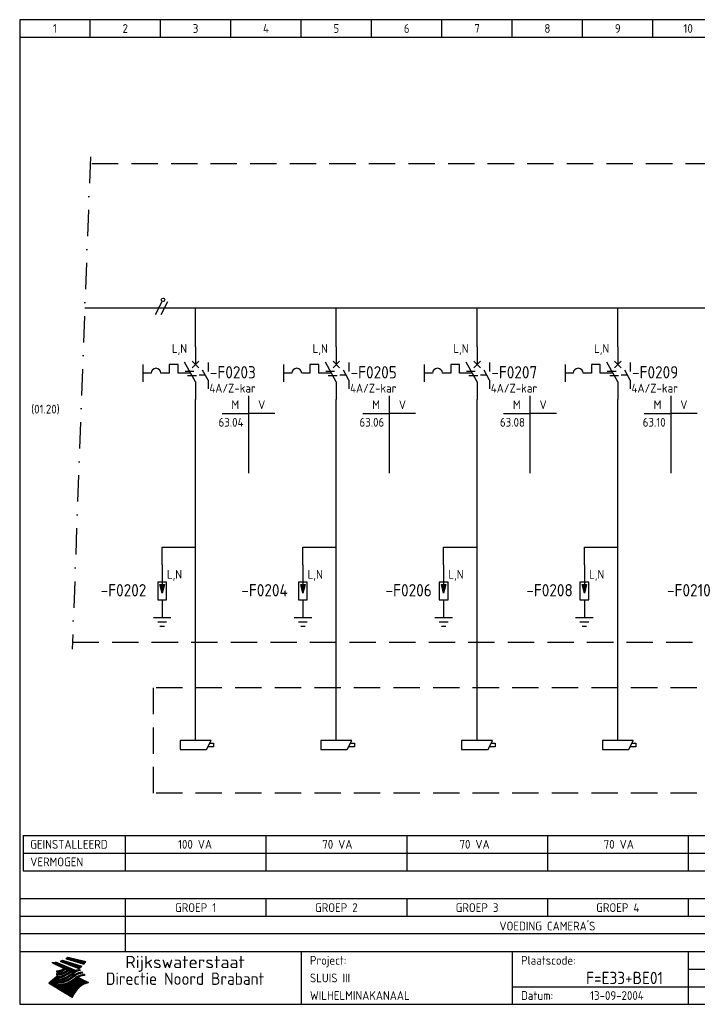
# Model space of a CAD drawing. Extents: x 10 to 410, y 10 to 290.
# Tile 1 of 2: x 10 to 203, y 10 to 290. Entities that reach past the tile are written whole.
import ezdxf
from ezdxf.enums import TextEntityAlignment as Align

# ---------------------------------------------------------------- set-up
doc = ezdxf.new("R2010")
doc.units = 0
doc.header["$LTSCALE"] = 15
doc.header["$MEASUREMENT"] = 0
doc.linetypes.add('DASHDOT', pattern=[1, 0.5, -0.25, 0, -0.25])
doc.linetypes.add('DASHED', pattern=[0.75, 0.5, -0.25])
for name, color, linetype in [('0-25', 7, 'CONTINUOUS'), ('0-35', 2, 'CONTINUOUS'), ('0-50', 3, 'CONTINUOUS'), ('B-25', 7, 'CONTINUOUS'), ('B-35', 2, 'CONTINUOUS'), ('S-25', 7, 'CONTINUOUS'), ('S-70', 5, 'CONTINUOUS')]:
    doc.layers.add(name, color=color, linetype=linetype)
doc.styles.add('ISO', font='iso.shx')
doc.styles.get("Standard").update_dxf_attribs({"font": 'iso.shx'})

# ---------------------------------------------------------------- blocks, each defined once
blk = doc.blocks.new('0713D6M2')
at = {"layer": '0-25'}
for p, q in [((-2.99, -6.88), (-0.49, -6.88)), ((-2.29, -8.13), (0.21, -8.13))]:
    blk.add_line(p, q, dxfattribs=at)
blk = doc.blocks.new('072203')
at = {"layer": '0-25'}
for p, q in [((0, 0), (0, -5.625)), ((-1.25, -5), (-1.25, -10)), ((1.25, -5), (-1.25, -5)), ((1.25, -10), (1.25, -5)), ((0, -8.125), (-0.625, -5.625)), ((-0.625, -5.625), (0.625, -5.625)), ((-0.3125, -5.625), (-0.5, -6.125)), ((-0.3125, -5.625), (-0.3125, -6.875)), ((0, -5.625), (0, -8.125)), ((0.625, -5.625), (0, -8.125)), ((0.3125, -5.625), (0.5, -6.125)), ((0.3125, -5.625), (0.3125, -6.875)), ((-1.25, -10), (1.25, -10)), ((0, -10), (0, -15))]:
    blk.add_line(p, q, dxfattribs=at)
at = {"layer": '0-35', "style": 'ISO'}
blk.add_attdef('KT', (3, -9), '', height=3.5, dxfattribs=at)
blk = doc.blocks.new('021501')
at = {"layer": '0-25'}
for p, q in [((0, 0), (0, -5)), ((-2.5, -5), (2.5, -5)), ((-1.25, -6.25), (1.25, -6.25)), ((-0.625, -7.5), (0.625, -7.5))]:
    blk.add_line(p, q, dxfattribs=at)
at = {"layer": '0-25', "style": 'ISO'}
for tag, p in [('OM1', (5, -4)), ('OM2', (5, -8))]:
    blk.add_attdef(tag, p, '', height=2.5, dxfattribs=at)
blk = doc.blocks.new('KADERA3')
at = {"layer": '0-25'}
for p, q in [((30, 285), (30, 290)), ((50, 285), (50, 290)), ((70, 285), (70, 290)), ((90, 285), (90, 290)), ((110, 285), (110, 290)), ((130, 285), (130, 290)), ((150, 285), (150, 290)), ((170, 285), (170, 290)), ((190, 285), (190, 290)), ((10, 285), (410, 285)), ((410, 35), (10, 35)), ((410, 30), (10, 30)), ((200, 20), (275, 20)), ((150, 15), (335, 15))]:
    blk.add_line(p, q, dxfattribs=at)
at = {"layer": '0-25', "color": 7}
for p, q in [((21.94, 22.42), (22.53, 22.42)), ((22.06, 22.48), (22.36, 22.48)), ((22.18, 22.53), (27.65, 20.8)), ((22.18, 22.53), (27.65, 20.8)), ((23.14, 22.99), (28.22, 21.46)), ((23.14, 22.99), (28.22, 21.46)), ((23.15, 22.98), (25.33, 22.98)), ((23.23, 23.04), (25.09, 23.04)), ((23.32, 23.1), (24.84, 23.1)), ((23.34, 22.93), (25.57, 22.93)), ((23.4, 23.15), (24.6, 23.15)), ((23.49, 23.21), (24.36, 23.21)), ((23.52, 22.87), (25.81, 22.87)), ((23.57, 23.27), (24.12, 23.27)), ((23.64, 23.32), (23.87, 23.32)), ((23.7, 23.36), (28.82, 22.17)), ((23.7, 23.36), (28.82, 22.17)), ((23.71, 22.82), (26.06, 22.82)), ((23.9, 22.76), (26.3, 22.76)), ((24.09, 22.7), (26.54, 22.7)), ((24.27, 22.65), (26.78, 22.65)), ((24.46, 22.59), (27.03, 22.59)), ((24.65, 22.53), (27.27, 22.53)), ((24.84, 22.48), (27.51, 22.48)), ((25.02, 22.42), (27.75, 22.42)), ((19.1, 21.89), (25.12, 19)), ((19.1, 21.89), (25.12, 19)), ((19.17, 21.86), (20.7, 21.86)), ((19.29, 21.8), (20.83, 21.8)), ((19.4, 21.75), (20.96, 21.75)), ((19.52, 21.69), (21.09, 21.69)), ((19.64, 21.63), (21.22, 21.63)), ((19.74, 21.92), (20.56, 21.92)), ((19.75, 21.58), (21.36, 21.58)), ((19.87, 21.52), (21.49, 21.52)), ((19.99, 21.47), (21.62, 21.47)), ((20.11, 21.41), (21.75, 21.41)), ((20.22, 21.35), (21.88, 21.35)), ((20.25, 21.97), (20.43, 21.97)), ((20.34, 21.3), (22.02, 21.3)), ((20.38, 21.99), (26.02, 19.59)), ((20.38, 21.99), (26.02, 19.59)), ((20.46, 21.24), (22.15, 21.24)), ((20.57, 21.18), (22.28, 21.18)), ((20.69, 21.13), (22.41, 21.13)), ((20.81, 21.07), (22.55, 21.07)), ((20.92, 21.02), (22.68, 21.02)), ((21.04, 20.96), (22.81, 20.96)), ((21.16, 20.9), (22.94, 20.9)), ((21.19, 19.61), (22.35, 19.61)), ((21.27, 20.85), (23.07, 20.85)), ((21.39, 20.79), (23.21, 20.79)), ((21.42, 19.67), (22.47, 19.67)), ((21.47, 22.25), (26.83, 20.19)), ((21.47, 22.25), (26.83, 20.19)), ((21.49, 22.25), (23.07, 22.25)), ((21.51, 20.73), (23.34, 20.73)), ((21.6, 22.2), (23.25, 22.2)), ((21.62, 19.72), (22.59, 19.72)), ((21.63, 20.68), (23.47, 20.68)), ((21.65, 22.31), (22.89, 22.31)), ((21.74, 20.62), (23.6, 20.62)), ((21.75, 22.14), (23.42, 22.14)), ((21.8, 22.37), (22.71, 22.37)), ((21.8, 19.78), (22.69, 19.78)), ((21.86, 20.57), (23.73, 20.57)), ((21.9, 22.08), (23.6, 22.08)), ((21.96, 19.83), (22.79, 19.83)), ((21.98, 20.51), (23.87, 20.51)), ((22.04, 22.03), (23.78, 22.03)), ((22.09, 20.45), (24, 20.45)), ((22.11, 19.89), (22.89, 19.89)), ((22.19, 21.97), (23.96, 21.97)), ((22.21, 20.4), (24.13, 20.4)), ((22.24, 19.95), (22.99, 19.95)), ((22.33, 20.34), (24.26, 20.34)), ((22.34, 21.92), (24.13, 21.92)), ((22.37, 20), (23.08, 20)), ((22.44, 20.28), (24.4, 20.28)), ((22.48, 21.86), (24.31, 21.86)), ((22.49, 20.06), (23.04, 20.06)), ((22.56, 20.23), (24.53, 20.23)), ((22.61, 20.12), (22.93, 20.12)), ((22.63, 21.8), (24.49, 21.8)), ((22.68, 20.17), (24.66, 20.17)), ((22.71, 20.17), (22.82, 20.17)), ((23.11, 20.02), (22.77, 20.2)), ((23.11, 20.02), (22.77, 20.2)), ((22.78, 21.75), (24.67, 21.75)), ((22.79, 20.12), (24.79, 20.12)), ((22.91, 20.06), (24.92, 20.06)), ((22.92, 21.69), (24.85, 21.69)), ((23.03, 20), (25.06, 20)), ((23.07, 21.63), (25.02, 21.63)), ((23.15, 19.95), (25.19, 19.95)), ((23.22, 21.58), (25.2, 21.58)), ((23.26, 19.89), (25.32, 19.89)), ((23.3, 19.61), (23.88, 19.61)), ((23.36, 21.52), (25.38, 21.52)), ((23.38, 19.83), (25.45, 19.83)), ((23.39, 19.67), (23.81, 19.67)), ((23.45, 19.7), (23.58, 19.79)), ((23.45, 19.7), (23.58, 19.79)), ((23.48, 19.72), (23.7, 19.72)), ((23.5, 19.78), (25.58, 19.78)), ((23.51, 21.47), (25.56, 21.47)), ((23.56, 19.78), (23.59, 19.78)), ((23.56, 19.39), (23.9, 19.62)), ((23.56, 19.39), (23.9, 19.62)), ((23.58, 19.79), (23.9, 19.62)), ((23.58, 19.79), (23.9, 19.62)), ((23.61, 19.72), (25.72, 19.72)), ((23.66, 21.41), (25.74, 21.41)), ((23.73, 19.67), (25.85, 19.67)), ((23.8, 21.35), (25.91, 21.35)), ((23.85, 19.61), (25.98, 19.61)), ((23.95, 21.3), (26.09, 21.3)), ((24.09, 21.24), (26.27, 21.24)), ((24.24, 21.18), (26.45, 21.18)), ((24.39, 21.13), (26.62, 21.13)), ((24.53, 21.07), (26.8, 21.07)), ((24.68, 21.02), (26.98, 21.02)), ((24.83, 20.96), (27.16, 20.96)), ((24.97, 20.9), (27.34, 20.9)), ((25.12, 20.85), (27.51, 20.85)), ((25.21, 22.37), (28, 22.37)), ((25.27, 20.79), (27.63, 20.79)), ((25.4, 22.31), (28.24, 22.31)), ((25.41, 20.73), (27.57, 20.73)), ((25.56, 20.68), (27.51, 20.68)), ((25.58, 22.25), (28.48, 22.25)), ((25.71, 20.62), (27.44, 20.62)), ((25.77, 22.2), (28.72, 22.2)), ((25.85, 20.57), (27.37, 20.57)), ((25.96, 22.14), (28.79, 22.14)), ((26, 20.51), (27.29, 20.51)), ((26.06, 19.61), (26.85, 19.61)), ((26.15, 22.08), (28.75, 22.08)), ((26.15, 20.45), (27.22, 20.45)), ((26.21, 19.67), (27.23, 19.67)), ((26.29, 20.4), (27.14, 20.4)), ((26.33, 22.03), (28.71, 22.03)), ((26.44, 20.34), (27.06, 20.34)), ((26.44, 19.72), (27.18, 19.72)), ((26.52, 21.97), (28.66, 21.97)), ((26.59, 20.28), (26.97, 20.28)), ((26.71, 21.92), (28.62, 21.92)), ((26.73, 20.23), (26.89, 20.23)), ((26.9, 21.86), (28.57, 21.86)), ((27.08, 21.8), (28.52, 21.8)), ((27.13, 19.78), (27.25, 19.64)), ((27.13, 19.78), (27.25, 19.64)), ((27.27, 21.75), (28.48, 21.75)), ((27.46, 21.69), (28.43, 21.69)), ((27.65, 21.63), (28.38, 21.63)), ((27.83, 21.58), (28.33, 21.58)), ((28.02, 21.52), (28.28, 21.52)), ((28.21, 21.47), (28.22, 21.47)), ((20.58, 17.88), (18.3, 16)), ((20.58, 17.88), (18.3, 16)), ((19.33, 16.85), (21.07, 16.85)), ((19.4, 16.91), (21.55, 16.91)), ((19.47, 16.97), (21.88, 16.97)), ((19.54, 17.02), (22.13, 17.02)), ((19.61, 17.08), (22.34, 17.08)), ((19.67, 17.13), (20.6, 17.13)), ((19.74, 17.19), (20.6, 17.19)), ((19.81, 17.25), (20.6, 17.25)), ((19.88, 17.3), (20.6, 17.3)), ((19.95, 17.36), (20.6, 17.36)), ((20.01, 17.42), (20.6, 17.42)), ((20.08, 17.47), (20.93, 17.47)), ((20.15, 17.53), (21.26, 17.53)), ((20.22, 17.58), (21.51, 17.58)), ((20.29, 17.64), (21.72, 17.64)), ((20.35, 17.7), (21.9, 17.7)), ((20.42, 17.75), (22.07, 17.75)), ((20.49, 17.81), (22.22, 17.81)), ((20.56, 17.87), (22.36, 17.87)), ((20.6, 19.11), (20.58, 19.51)), ((20.6, 19.11), (20.58, 19.51)), ((20.58, 19.5), (22.09, 19.5)), ((20.58, 19.44), (21.95, 19.44)), ((20.59, 19.38), (21.79, 19.38)), ((20.59, 19.33), (21.62, 19.33)), ((20.59, 19.27), (21.42, 19.27)), ((20.6, 19.22), (21.2, 19.22)), ((20.6, 19.16), (20.93, 19.16)), ((20.6, 19.11), (20.69, 19.12)), ((20.6, 19.11), (20.69, 19.12)), ((20.6, 18.79), (20.77, 18.81)), ((20.6, 18.79), (20.77, 18.81)), ((20.6, 18.29), (20.6, 18.79)), ((20.6, 18.29), (20.6, 18.79)), ((20.6, 18.77), (22.46, 18.77)), ((20.6, 18.71), (22.33, 18.71)), ((20.6, 18.65), (22.19, 18.65)), ((20.6, 18.6), (22.04, 18.6)), ((20.6, 18.54), (21.87, 18.54)), ((20.6, 18.48), (21.68, 18.48)), ((20.6, 18.43), (21.46, 18.43)), ((20.6, 18.37), (21.21, 18.37)), ((20.6, 18.32), (20.87, 18.32)), ((20.6, 18.29), (20.88, 18.32)), ((20.6, 18.29), (20.88, 18.32)), ((20.6, 17.88), (20.86, 17.91)), ((20.6, 17.88), (20.86, 17.91)), ((20.6, 17.43), (20.97, 17.48)), ((20.6, 17.43), (20.97, 17.48)), ((20.6, 17.43), (20.6, 17.09)), ((20.6, 17.43), (20.6, 17.09)), ((20.6, 17.09), (21.26, 17.16)), ((20.6, 17.09), (21.26, 17.16)), ((20.6, 16.8), (21.37, 16.89)), ((20.6, 16.8), (21.37, 16.89)), ((20.6, 16.8), (20.6, 16.45)), ((20.6, 16.8), (20.6, 16.45)), ((20.9, 19.55), (22.23, 19.55)), ((20.9, 18.82), (22.59, 18.82)), ((20.98, 17.92), (22.5, 17.92)), ((21.02, 17.13), (22.53, 17.13)), ((21.32, 18.88), (22.71, 18.88)), ((21.32, 17.98), (22.62, 17.98)), ((21.47, 17.19), (22.7, 17.19)), ((21.59, 18.03), (22.74, 18.03)), ((21.61, 18.93), (22.82, 18.93)), ((21.77, 17.25), (22.85, 17.25)), ((21.8, 18.09), (22.85, 18.09)), ((21.84, 18.99), (22.92, 18.99)), ((21.99, 18.15), (22.95, 18.15)), ((22.01, 17.3), (22.99, 17.3)), ((22.03, 19.05), (23.03, 19.05)), ((22.16, 18.2), (23.05, 18.2)), ((22.21, 19.1), (23.12, 19.1)), ((22.21, 17.36), (23.12, 17.36)), ((22.31, 18.26), (23.15, 18.26)), ((22.36, 19.16), (23.22, 19.16)), ((22.39, 17.42), (23.24, 17.42)), ((22.45, 18.32), (23.24, 18.32)), ((22.51, 19.22), (23.3, 19.22)), ((22.56, 17.47), (23.36, 17.47)), ((22.59, 18.37), (23.33, 18.37)), ((22.64, 19.27), (23.39, 19.27)), ((22.71, 18.43), (23.42, 18.43)), ((22.71, 17.53), (23.47, 17.53)), ((22.77, 19.33), (23.47, 19.33)), ((22.83, 18.48), (23.5, 18.48)), ((22.84, 17.58), (23.57, 17.58)), ((22.89, 19.38), (23.55, 19.38)), ((22.94, 18.54), (23.58, 18.54)), ((22.96, 16.85), (23.86, 16.85)), ((22.97, 17.64), (23.67, 17.64)), ((23, 19.44), (23.63, 19.44)), ((23.04, 18.6), (23.66, 18.6)), ((23.1, 19.5), (23.72, 19.5)), ((23.1, 17.7), (23.77, 17.7)), ((23.12, 16.91), (23.96, 16.91)), ((23.14, 18.65), (23.74, 18.65)), ((23.21, 19.55), (23.8, 19.55)), ((23.21, 17.75), (23.86, 17.75)), ((23.24, 18.71), (23.82, 18.71)), ((23.26, 16.97), (24.05, 16.97)), ((23.32, 17.81), (23.95, 17.81)), ((23.33, 18.77), (23.91, 18.77)), ((23.39, 17.02), (24.14, 17.02)), ((23.42, 18.82), (23.99, 18.82)), ((23.42, 17.87), (24.03, 17.87)), ((23.51, 18.88), (24.07, 18.88)), ((23.52, 17.92), (24.11, 17.92)), ((23.52, 17.08), (24.22, 17.08)), ((23.54, 18.9), (24.3, 19.42)), ((23.54, 18.9), (24.3, 19.42)), ((23.59, 18.93), (24.15, 18.93)), ((23.62, 17.98), (24.2, 17.98)), ((23.63, 17.13), (24.3, 17.13)), ((23.65, 18.59), (24.62, 19.25)), ((23.65, 18.59), (24.62, 19.25)), ((23.67, 18.99), (24.23, 18.99)), ((23.71, 18.03), (24.28, 18.03)), ((23.75, 19.05), (24.32, 19.05)), ((23.75, 17.19), (24.38, 17.19)), ((23.79, 18.09), (24.36, 18.09)), ((23.83, 19.1), (24.4, 19.1)), ((23.85, 17.25), (24.46, 17.25)), ((23.88, 18.15), (24.44, 18.15)), ((23.92, 19.16), (24.48, 19.16)), ((23.94, 18.19), (25.23, 19.07)), ((23.94, 18.19), (25.23, 19.07)), ((23.95, 17.3), (24.55, 17.3)), ((23.96, 19.55), (25.96, 19.55)), ((23.96, 18.2), (24.53, 18.2)), ((24, 19.22), (24.56, 19.22)), ((24.04, 18.26), (24.61, 18.26)), ((24.05, 17.36), (24.63, 17.36)), ((24.06, 17.88), (25.34, 18.76)), ((24.06, 17.88), (25.34, 18.76)), ((24.08, 19.5), (25.88, 19.5)), ((24.08, 19.27), (24.58, 19.27)), ((24.13, 18.32), (24.69, 18.32)), ((24.14, 17.42), (24.71, 17.42)), ((24.16, 19.33), (24.47, 19.33)), ((24.2, 19.44), (25.79, 19.44)), ((24.21, 18.37), (24.77, 18.37)), ((24.23, 17.47), (24.79, 17.47)), ((24.24, 17.48), (25.52, 18.36)), ((24.24, 17.48), (25.52, 18.36)), ((24.25, 19.38), (24.36, 19.38)), ((24.29, 18.43), (24.85, 18.43)), ((24.3, 19.42), (24.62, 19.25)), ((24.3, 19.42), (24.62, 19.25)), ((24.31, 19.38), (25.71, 19.38)), ((24.31, 17.53), (24.87, 17.53)), ((24.35, 17.17), (25.64, 18.05)), ((24.35, 17.17), (25.64, 18.05)), ((24.37, 18.48), (24.94, 18.48)), ((24.39, 17.58), (24.96, 17.58)), ((24.43, 19.33), (25.62, 19.33)), ((24.45, 18.54), (25.02, 18.54)), ((24.47, 17.64), (25.04, 17.64)), ((24.54, 18.6), (25.1, 18.6)), ((24.55, 19.27), (25.54, 19.27)), ((24.56, 17.7), (25.12, 17.7)), ((24.62, 18.65), (25.18, 18.65)), ((24.63, 16.72), (25.91, 17.6)), ((24.63, 16.72), (25.91, 17.6)), ((24.64, 17.75), (25.2, 17.75)), ((24.67, 19.22), (25.45, 19.22)), ((24.7, 18.71), (25.27, 18.71)), ((24.72, 17.81), (25.29, 17.81)), ((24.78, 19.16), (25.37, 19.16)), ((24.78, 18.77), (25.34, 18.77)), ((24.8, 17.87), (25.37, 17.87)), ((24.82, 16.85), (28.23, 16.85)), ((24.87, 18.82), (25.4, 18.82)), ((24.89, 17.92), (25.45, 17.92)), ((24.9, 19.1), (25.28, 19.1)), ((24.9, 16.91), (28.11, 16.91)), ((24.95, 18.88), (25.45, 18.88)), ((24.97, 17.98), (25.53, 17.98)), ((24.99, 16.97), (28, 16.97)), ((25.02, 19.05), (25.2, 19.05)), ((25.03, 18.93), (25.51, 18.93)), ((25.05, 18.03), (25.61, 18.03)), ((25.07, 17.02), (27.89, 17.02)), ((25.11, 18.99), (25.57, 18.99)), ((26.02, 19.59), (25.12, 19)), ((26.02, 19.59), (25.12, 19)), ((25.13, 18.09), (25.68, 18.09)), ((25.15, 17.08), (27.77, 17.08)), ((25.19, 19.05), (25.63, 19.05)), ((25.21, 18.15), (25.75, 18.15)), ((25.23, 17.13), (27.66, 17.13)), ((25.26, 19.1), (25.7, 19.1)), ((25.3, 18.2), (25.82, 18.2)), ((25.31, 17.19), (27.55, 17.19)), ((25.33, 19.16), (25.77, 19.16)), ((25.38, 18.26), (25.89, 18.26)), ((25.39, 19.22), (25.85, 19.22)), ((25.4, 17.25), (27.43, 17.25)), ((25.46, 18.32), (25.97, 18.32)), ((25.47, 19.27), (25.93, 19.27)), ((25.48, 17.3), (27.32, 17.3)), ((25.54, 19.33), (26.03, 19.33)), ((25.54, 18.37), (26.06, 18.37)), ((25.56, 17.36), (27.21, 17.36)), ((25.62, 18.43), (26.14, 18.43)), ((25.63, 19.38), (26.13, 19.38)), ((25.64, 17.42), (27.1, 17.42)), ((25.7, 18.48), (26.24, 18.48)), ((25.72, 19.44), (26.24, 19.44)), ((25.73, 17.47), (26.98, 17.47)), ((25.79, 18.54), (26.34, 18.54)), ((25.81, 17.53), (26.87, 17.53)), ((25.82, 19.5), (26.36, 19.5)), ((25.89, 18.6), (26.46, 18.6)), ((25.89, 17.58), (26.76, 17.58)), ((25.93, 19.55), (26.53, 19.55)), ((25.96, 17.64), (26.64, 17.64)), ((25.99, 18.65), (26.58, 18.65)), ((26.04, 17.7), (26.59, 17.7)), ((26.1, 18.71), (26.72, 18.71)), ((26.12, 17.75), (26.67, 17.75)), ((26.2, 17.81), (26.76, 17.81)), ((26.23, 18.77), (26.89, 18.77)), ((26.29, 17.87), (26.86, 17.87)), ((26.37, 18.82), (27.09, 18.82)), ((26.39, 17.92), (26.97, 17.92)), ((26.49, 17.98), (27.09, 17.98)), ((26.53, 18.88), (27.34, 18.88)), ((26.56, 17.68), (29.54, 16.2)), ((26.56, 17.68), (29.54, 16.2)), ((26.6, 18.03), (27.22, 18.03)), ((26.72, 18.09), (27.38, 18.09)), ((26.73, 18.93), (27.66, 18.93)), ((26.85, 18.15), (27.56, 18.15)), ((26.99, 18.99), (27.9, 18.99)), ((27, 18.2), (27.8, 18.2)), ((27.18, 18.26), (28.13, 18.26)), ((27.26, 19.05), (27.84, 19.05)), ((27.39, 18.32), (28.47, 18.32)), ((27.7, 18.37), (28.49, 18.37)), ((27.78, 19.1), (27.93, 18.96)), ((27.78, 19.1), (27.93, 18.96)), ((28, 18.43), (28.44, 18.43)), ((28.39, 18.48), (28.54, 18.32)), ((28.39, 18.48), (28.54, 18.32)), ((24.94, 11.97), (18.3, 16)), ((24.94, 11.97), (18.3, 16)), ((18.31, 16.01), (20.96, 16.01)), ((18.38, 16.07), (21.46, 16.07)), ((18.38, 15.95), (20.6, 15.95)), ((18.45, 16.12), (21.88, 16.12)), ((18.47, 15.9), (20.6, 15.9)), ((18.52, 16.18), (22.15, 16.18)), ((18.57, 15.84), (20.6, 15.84)), ((18.59, 16.23), (22.38, 16.23)), ((18.65, 16.29), (22.58, 16.29)), ((18.66, 15.78), (20.6, 15.78)), ((18.72, 16.35), (22.75, 16.35)), ((18.75, 15.73), (20.6, 15.73)), ((18.79, 16.4), (22.91, 16.4)), ((18.85, 15.67), (20.6, 15.67)), ((18.86, 16.46), (20.6, 16.46)), ((18.93, 16.52), (20.6, 16.52)), ((18.94, 15.62), (20.6, 15.62)), ((18.99, 16.57), (20.6, 16.57)), ((19.03, 15.56), (27.83, 15.56)), ((19.06, 16.63), (20.6, 16.63)), ((19.12, 15.5), (27.75, 15.5)), ((19.13, 16.68), (20.6, 16.68)), ((19.2, 16.74), (20.6, 16.74)), ((19.22, 15.45), (27.66, 15.45)), ((19.27, 16.8), (20.6, 16.8)), ((19.31, 15.39), (27.58, 15.39)), ((19.4, 15.33), (27.5, 15.33)), ((19.49, 15.28), (27.43, 15.28)), ((19.59, 15.22), (27.36, 15.22)), ((19.68, 15.17), (27.29, 15.17)), ((19.77, 15.11), (27.22, 15.11)), ((19.86, 15.05), (27.15, 15.05)), ((19.96, 15), (27.09, 15)), ((20.05, 14.94), (27.02, 14.94)), ((20.14, 14.88), (26.96, 14.88)), ((20.24, 14.83), (26.9, 14.83)), ((20.33, 14.77), (26.84, 14.77)), ((20.42, 14.72), (26.79, 14.72)), ((20.51, 14.66), (26.73, 14.66)), ((20.6, 16.45), (21.56, 16.56)), ((20.6, 16.45), (21.56, 16.56)), ((20.6, 15.97), (21.67, 16.09)), ((20.6, 15.97), (21.67, 16.09)), ((20.6, 15.97), (20.6, 15.58)), ((20.6, 15.97), (20.6, 15.58)), ((20.6, 15.58), (21.95, 15.73)), ((20.6, 15.58), (21.95, 15.73)), ((20.61, 14.6), (26.68, 14.6)), ((20.7, 16.46), (23.06, 16.46)), ((20.7, 14.55), (26.62, 14.55)), ((20.79, 14.49), (26.57, 14.49)), ((20.88, 14.43), (26.52, 14.43)), ((20.94, 15.62), (27.92, 15.62)), ((20.98, 14.38), (26.47, 14.38)), ((21.07, 14.32), (26.42, 14.32)), ((21.16, 14.27), (26.38, 14.27)), ((21.2, 16.52), (23.2, 16.52)), ((21.25, 14.21), (26.33, 14.21)), ((21.35, 14.15), (26.29, 14.15)), ((21.44, 14.1), (26.24, 14.1)), ((21.45, 15.67), (28.01, 15.67)), ((21.53, 14.04), (26.2, 14.04)), ((21.72, 16.57), (23.32, 16.57)), ((21.96, 15.73), (28.11, 15.73)), ((22.1, 16.63), (23.44, 16.63)), ((22.34, 15.78), (28.21, 15.78)), ((22.38, 16.68), (23.56, 16.68)), ((22.6, 16.74), (23.66, 16.74)), ((22.62, 15.84), (28.33, 15.84)), ((22.79, 16.8), (23.77, 16.8)), ((22.84, 15.9), (28.52, 15.9)), ((23.04, 15.95), (28.71, 15.95)), ((23.21, 16.01), (28.9, 16.01)), ((23.37, 16.07), (29.08, 16.07)), ((23.51, 16.12), (29.27, 16.12)), ((29.41, 16.17), (23.65, 16.17)), ((23.77, 16.23), (29.47, 16.23)), ((23.89, 16.29), (29.36, 16.29)), ((24, 16.35), (29.24, 16.35)), ((24.11, 16.4), (29.13, 16.4)), ((24.21, 16.46), (29.02, 16.46)), ((24.31, 16.52), (28.91, 16.52)), ((24.4, 16.57), (28.79, 16.57)), ((24.49, 16.63), (28.68, 16.63)), ((24.57, 16.68), (28.57, 16.68)), ((24.66, 16.74), (28.45, 16.74)), ((24.74, 16.8), (28.34, 16.8)), ((28.29, 15.83), (29.54, 16.2)), ((28.29, 15.83), (29.54, 16.2)), ((29.54, 16.2), (29.45, 16.17)), ((29.54, 16.2), (29.45, 16.17)), ((29.46, 16.18), (29.47, 16.18)), ((21.63, 13.98), (26.16, 13.98)), ((21.72, 13.93), (26.12, 13.93)), ((21.81, 13.87), (26.08, 13.87)), ((21.9, 13.82), (26.04, 13.82)), ((22, 13.76), (26, 13.76)), ((22.09, 13.7), (25.96, 13.7)), ((22.18, 13.65), (25.93, 13.65)), ((22.27, 13.59), (25.89, 13.59)), ((22.37, 13.53), (25.86, 13.53)), ((22.46, 13.48), (25.82, 13.48)), ((22.55, 13.42), (25.79, 13.42)), ((22.65, 13.37), (25.76, 13.37)), ((22.74, 13.31), (25.73, 13.31)), ((22.83, 13.25), (25.69, 13.25)), ((22.92, 13.2), (25.66, 13.2)), ((23.02, 13.14), (25.63, 13.14)), ((23.11, 13.08), (25.59, 13.08)), ((23.2, 13.03), (25.56, 13.03)), ((23.29, 12.97), (25.53, 12.97)), ((23.39, 12.92), (25.5, 12.92)), ((23.48, 12.86), (25.46, 12.86)), ((23.57, 12.8), (25.43, 12.8)), ((23.66, 12.75), (25.4, 12.75)), ((23.76, 12.69), (25.36, 12.69)), ((23.85, 12.63), (25.33, 12.63)), ((23.94, 12.58), (25.3, 12.58)), ((24.04, 12.52), (25.26, 12.52)), ((24.13, 12.47), (25.23, 12.47)), ((24.22, 12.41), (25.2, 12.41)), ((24.31, 12.35), (25.17, 12.35)), ((24.41, 12.3), (25.13, 12.3)), ((24.5, 12.24), (25.1, 12.24)), ((24.59, 12.18), (25.07, 12.18)), ((24.68, 12.13), (25.03, 12.13)), ((24.78, 12.07), (25, 12.07)), ((24.87, 12.02), (24.97, 12.02)), ((24.94, 11.97), (25.81, 13.45)), ((24.94, 11.97), (25.81, 13.45))]:
    blk.add_line(p, q, dxfattribs=at)
for centre, radius, start, end in [((19.84, 27.26), 5.27, 288.0217, 296.3084), ((19.84, 27.26), 5.27, 288.0217, 296.3084), ((20.49, 27.56), 5.28, 300.0654, 307.393), ((20.49, 27.56), 5.28, 300.0654, 307.393), ((19.15, 29.7), 7.8, 269.6055, 279.0886), ((19.15, 29.7), 7.8, 269.6055, 279.0886), ((19.93, 25.38), 5.91, 276.3402, 298.7463), ((19.93, 25.38), 5.91, 276.3402, 298.7463), ((19.84, 25.09), 6.03, 278.129, 302.868), ((19.84, 25.09), 6.03, 278.129, 302.868), ((20.35, 24.56), 5.76, 274.164, 302.5474), ((20.35, 24.56), 5.76, 274.164, 302.5474), ((27.05, 17.17), 2.63, 107.4286, 133.7799), ((27.05, 17.17), 2.63, 107.4286, 133.7799), ((27.01, 16.84), 2.93, 87.7348, 104.8316), ((27.01, 16.84), 2.93, 87.7348, 104.8316), ((27.37, 15.71), 3.93, 91.7838, 103.2817), ((27.37, 15.71), 3.93, 91.7838, 103.2817), ((24.11, 24.7), 5.26, 301.1147, 312.2814), ((24.11, 24.7), 5.26, 301.1147, 312.2814), ((21.95, 27.32), 8.59, 316.9248, 323.1399), ((21.95, 27.32), 8.59, 316.9248, 323.1399), ((20.21, 23.78), 5.91, 273.6149, 304.3803), ((20.21, 23.78), 5.91, 273.6149, 304.3803), ((20.05, 24.28), 6.02, 277.9472, 305.7139), ((20.05, 24.28), 6.02, 277.9472, 305.7139), ((20.04, 23.49), 6.09, 278.8115, 306.4242), ((20.04, 23.49), 6.09, 278.8115, 306.4242), ((20.53, 23.07), 5.96, 277.0519, 304.973), ((20.53, 23.07), 5.96, 277.0519, 304.973), ((20.72, 22.76), 5.91, 276.3402, 304.3803), ((20.72, 22.76), 5.91, 276.3402, 304.3803), ((21.06, 22.34), 5.81, 274.9043, 303.1745), ((21.06, 22.34), 5.81, 274.9043, 303.1745), ((20.82, 22.06), 6.04, 278.1111, 305.8489), ((20.82, 22.06), 6.04, 278.1111, 305.8489), ((27.45, 16.91), 2.81, 110.4143, 138.7411), ((27.45, 16.91), 2.81, 110.4143, 138.7411), ((27.57, 15.64), 3.4, 98.1566, 126.9045), ((27.57, 15.64), 3.4, 98.1566, 126.9045), ((27.91, 15.54), 3.39, 100.5835, 132.088), ((27.91, 15.54), 3.39, 100.5835, 132.088), ((28.21, 14.74), 3.67, 95.7581, 128.7216), ((28.21, 14.74), 3.67, 95.7581, 128.7216), ((28.4, 15.05), 3.21, 96.3886, 125.0052), ((28.4, 15.05), 3.21, 96.3886, 125.0052), ((27.82, 16.31), 2.8, 90.634, 105.1984), ((27.82, 16.31), 2.8, 90.634, 105.1984), ((28.19, 15.04), 3.93, 93.8342, 103.2817), ((28.19, 15.04), 3.93, 93.8342, 103.2817), ((28.58, 15.69), 2.8, 93.8141, 105.1984), ((28.58, 15.69), 2.8, 93.8141, 105.1984), ((28.95, 14.41), 3.93, 96.0135, 103.2817), ((28.95, 14.41), 3.93, 96.0135, 103.2817), ((21.3, 21.6), 5.91, 276.3402, 304.3803), ((21.3, 21.6), 5.91, 276.3402, 304.3803), ((31.24, 10.26), 6.3, 117.9568, 149.6251), ((31.24, 10.26), 6.3, 117.9568, 149.6251)]:
    blk.add_arc(centre, radius, start, end, dxfattribs=at)
at = {"layer": '0-35'}
for p, q in [((90, 25), (90, 10)), ((150, 25), (150, 10)), ((200, 25), (200, 10))]:
    blk.add_line(p, q, dxfattribs=at)
at = {"layer": '0-50'}
blk.add_line((10, 25), (410, 25), dxfattribs=at)
blk.add_lwpolyline([(10, 10), (410, 10), (410, 290), (10, 290)], close=True, dxfattribs=at)
at = {"layer": '0-25', "style": 'ISO'}
for s, p in [('Project:', (92.5, 22.5)), ('Plaatscode:', (152.5, 22.5)), ('Datum:', (152.5, 12.5))]:
    blk.add_text(s, height=2.5, dxfattribs=at).set_placement(p, align=Align.MIDDLE_LEFT)
for tag, p in [('STR1', (20, 287.5)), ('STR2', (40, 287.5)), ('STR3', (60, 287.5)), ('STR4', (80, 287.5)), ('STR5', (100, 287.5)), ('STR6', (120, 287.5)), ('STR7', (140, 287.5)), ('STR8', (160, 287.5)), ('STR9', (180, 287.5)), ('STR10', (200, 287.5)), ('STR11', (220, 287.5)), ('STR12', (240, 287.5)), ('STR13', (260, 287.5)), ('STR14', (280, 287.5)), ('STR15', (300, 287.5)), ('STR16', (320, 287.5)), ('STR17', (340, 287.5)), ('STR18', (360, 287.5)), ('STR19', (380, 287.5)), ('STR20', (400, 287.5)), ('W', (180, 12.5)), ('Z', (310, 12.5)), ('Y', (327.5, 12.5))]:
    blk.add_attdef(tag, text='', height=2.5, dxfattribs=at).set_placement(p, align=Align.MIDDLE)
for tag, p in [('N', (220, 22.5)), ('B', (92.5, 17.5)), ('P', (220, 17.5)), ('C', (92.5, 12.5)), ('U', (220, 12.5)), ('REV', (295, 12.5))]:
    blk.add_attdef(tag, text='', height=2.5, dxfattribs=at).set_placement(p, align=Align.MIDDLE_LEFT)
at = {"layer": '0-35', "style": 'ISO', "width": 1.00614}
blk.add_text('Rijkswaterstaat', height=3.5, dxfattribs=at).set_placement((40, 20.28), (74, 20.28), align=Align.FIT)
at = {"layer": '0-35', "color": 2, "style": 'ISO', "width": 0.948867}
blk.add_text('Directie Noord Brabant', height=3.5, dxfattribs=at).set_placement((34.5, 15.53), (79.5, 15.53), align=Align.FIT)
at = {"layer": '0-35', "style": 'ISO'}
blk.add_attdef('RNR', text='', height=3.5, dxfattribs=at).set_placement((305, 17.5), align=Align.MIDDLE)
for tag, p in [('X', (178.5, 17.5)), ('FORM', (402.5, 15))]:
    blk.add_attdef(tag, text='', height=3.5, dxfattribs=at).set_placement(p, align=Align.MIDDLE_LEFT)
at = {"layer": '0-50', "style": 'ISO'}
for tag, p in [('M', (342.5, 15)), ('O', (365, 15))]:
    blk.add_attdef(tag, text='', height=5, dxfattribs=at).set_placement(p, align=Align.MIDDLE)
blk.add_attdef('Q', text='', height=5, dxfattribs=at).set_placement((382.5, 15), align=Align.MIDDLE_LEFT)
blk = doc.blocks.new('A$C1CBF7456')
at = {"layer": 'S-25'}
for p, q in [((0, 0), (0, -5)), ((-15, -5), (-15, -10)), ((-7.5, -5), (-7.5, -7.5)), ((-5, -5), (-7.5, -5)), ((-5, -7.5), (-5, -5)), ((0, -10), (-3.12, -4.38)), ((0.94, -4.06), (-0.94, -5.94)), ((-0.94, -4.06), (0.94, -5.94)), ((-12.65, -7.5), (-15, -7.5)), ((-7.5, -7.5), (-9.85, -7.5)), ((-1.39, -7.5), (-5, -7.5)), ((0, -10), (0, -15))]:
    blk.add_line(p, q, dxfattribs=at)
blk.add_arc((-11.25, -7.5), 1.4, 0, 180, dxfattribs=at)
at = {"layer": 'B-25'}
for tag, p in [('KN1', (-2.43, -1.73)), ('KN2', (-2.43, -13.01))]:
    blk.add_attdef(tag, text='', height=2.5, dxfattribs=at).set_placement(p, align=Align.RIGHT)
blk.add_attdef('OM1', (3.91, -13.01), '', height=2.5, dxfattribs=at)
at = {"layer": 'B-35'}
blk.add_attdef('KT', (4.05, -8.99), '', height=3.5, dxfattribs=at)
blk = doc.blocks.new('0060')
at = {"layer": 'S-25'}
for p, q in [((0, 0), (0, -22)), ((-7.5, -5), (0, -5)), ((7.5, -5), (0, -5))]:
    blk.add_line(p, q, dxfattribs=at)
at = {"layer": 'B-25', "style": 'ISO'}
blk.add_text('M', height=2.5, dxfattribs=at).set_placement((-3.75, -2.5), align=Align.MIDDLE_CENTER)
blk.add_text('V', height=2.5, dxfattribs=at).set_placement((3.75, -2.5), align=Align.MIDDLE)
at = {"layer": 'B-25'}
for tag, p in [('M1', (-1.43, -8.73)), ('M2', (-1.43, -12.73)), ('M3', (-1.43, -16.73)), ('M4', (-1.43, -20.73))]:
    blk.add_attdef(tag, text='', height=2.5, dxfattribs=at).set_placement(p, align=Align.RIGHT)
for tag, p in [('V1', (1.57, -8.73)), ('V2', (1.57, -12.73)), ('V3', (1.57, -16.73)), ('V4', (1.57, -20.73))]:
    blk.add_attdef(tag, p, '', height=2.5, dxfattribs=at)

msp = doc.modelspace()

# ---------------------------------------------------------------- linework, layer by layer
at = {"layer": '0-25', "linetype": 'DASHDOT'}
msp.add_line((30.08, 251), (24.92, 111), dxfattribs=at)
at = {"layer": '0-25', "linetype": 'DASHED'}
for p, q in [((398.01, 249), (30.01, 249)), ((25, 113), (393, 113)), ((48, 70), (48, 100)), ((405, 100), (48, 100)), ((405, 70), (48, 70))]:
    msp.add_line(p, q, dxfattribs=at)
at = {"layer": '0-25'}
for p, q in [((48.64, 206.12), (50.52, 209.88)), ((50.2, 206.12), (52.08, 209.88)), ((60, 196.97), (60, 208)), ((100, 196.97), (100, 208)), ((140, 196.97), (140, 208)), ((180, 196.97), (180, 208)), ((63.56, 192.5), (63.56, 190)), ((103.56, 192.5), (103.56, 190)), ((143.56, 192.5), (143.56, 190)), ((183.56, 192.5), (183.56, 190)), ((62.78, 188.91), (61, 188.91)), ((63.56, 187.5), (62, 190.31)), ((102.78, 188.91), (101, 188.91)), ((103.56, 187.5), (102, 190.31)), ((142.78, 188.91), (141, 188.91)), ((143.56, 187.5), (142, 190.31)), ((182.78, 188.91), (181, 188.91)), ((183.56, 187.5), (182, 190.31)), ((63.56, 187.5), (63.56, 185)), ((103.56, 187.5), (103.56, 185)), ((143.56, 187.5), (143.56, 185)), ((183.56, 187.5), (183.56, 185)), ((60, 85), (60, 181.97)), ((100, 85), (100, 181.97)), ((140, 85), (140, 181.97)), ((180, 85), (180, 181.97)), ((50.5, 140), (60, 140)), ((50.5, 135), (50.5, 140)), ((90.5, 135), (90.5, 140)), ((90.5, 140), (100, 140)), ((130.5, 135), (130.5, 140)), ((130.5, 140), (140, 140)), ((170.5, 135), (170.5, 140)), ((170.5, 140), (180, 140)), ((64.38, 85), (55.62, 85)), ((55.62, 85), (55.62, 82.5)), ((63.12, 82.5), (64.38, 85)), ((64, 84.25), (65.12, 84.25)), ((65.12, 84.25), (65.12, 83.25)), ((104.38, 85), (95.62, 85)), ((95.62, 85), (95.62, 82.5)), ((103.12, 82.5), (104.38, 85)), ((104, 84.25), (105.12, 84.25)), ((105.12, 84.25), (105.12, 83.25)), ((144.38, 85), (135.62, 85)), ((135.62, 85), (135.62, 82.5)), ((143.12, 82.5), (144.38, 85)), ((144, 84.25), (145.12, 84.25)), ((145.12, 84.25), (145.12, 83.25)), ((175.62, 85), (175.62, 82.5)), ((184.38, 85), (175.62, 85)), ((183.12, 82.5), (184.38, 85)), ((184, 84.25), (185.12, 84.25)), ((185.12, 84.25), (185.12, 83.25)), ((55.62, 82.5), (63.12, 82.5)), ((65.12, 83.25), (63.5, 83.25)), ((95.62, 82.5), (103.12, 82.5)), ((105.12, 83.25), (103.5, 83.25)), ((135.62, 82.5), (143.12, 82.5)), ((145.12, 83.25), (143.5, 83.25)), ((175.62, 82.5), (183.12, 82.5)), ((185.12, 83.25), (183.5, 83.25)), ((410, 40), (10, 40)), ((40, 40), (40, 25)), ((80, 40), (80, 35)), ((120, 40), (120, 35)), ((160, 40), (160, 35)), ((200, 40), (200, 35))]:
    msp.add_line(p, q, dxfattribs=at)
msp.add_circle((50.74, 210.32), 0.5, dxfattribs=at)
at = {"layer": 'B-25'}
for p, q in [((11, 58), (397, 58)), ((11, 58), (11, 48)), ((40, 58), (40, 48)), ((80, 58), (80, 48)), ((120, 58), (120, 48)), ((160, 58), (160, 48)), ((200, 58), (200, 48)), ((11, 53), (397, 53)), ((11, 48), (397, 48))]:
    msp.add_line(p, q, dxfattribs=at)
at = {"layer": 'S-70'}
msp.add_line((396.49, 208), (28.49, 208), dxfattribs=at)

# ---------------------------------------------------------------- block references
at = {"layer": '0-25'}
for name, p in [('0713D6M2', (60, 196.97)), ('0713D6M2', (100, 196.97)), ('0713D6M2', (140, 196.97)), ('0713D6M2', (180, 196.97)), ('021501', (50.5, 125)), ('021501', (90.5, 125)), ('021501', (130.5, 125)), ('021501', (170.5, 125))]:
    msp.add_blockref(name, p, dxfattribs=at)
ref = msp.add_blockref('072203', (50.5, 135), dxfattribs=at)
ref.add_attrib('KT', '-F0202', (33, 126), dxfattribs={"layer": '0-35', "height": 3.5, "style": 'ISO'})
ref = msp.add_blockref('072203', (90.5, 135), dxfattribs=at)
ref.add_attrib('KT', '-F0204', (73, 126), dxfattribs={"layer": '0-35', "height": 3.5, "style": 'ISO'})
ref = msp.add_blockref('072203', (130.5, 135), dxfattribs=at)
ref.add_attrib('KT', '-F0206', (114, 126), dxfattribs={"layer": '0-35', "height": 3.5, "style": 'ISO'})
ref = msp.add_blockref('072203', (170.5, 135), dxfattribs=at)
ref.add_attrib('KT', '-F0208', (154, 126), dxfattribs={"layer": '0-35', "height": 3.5, "style": 'ISO'})
ref = msp.add_blockref('072203', (210.5, 135), dxfattribs=at)
ref.add_attrib('KT', '-F0210', (194, 126), dxfattribs={"layer": '0-35', "height": 3.5, "style": 'ISO'})
at = {"layer": 'S-25'}
ref = msp.add_blockref('KADERA3', (0, 0), dxfattribs=at)
ref.add_attrib('B', 'SLUIS III', dxfattribs={"layer": '0-25', "height": 2.5, "style": 'ISO'}).set_placement((92.5, 17.5), align=Align.MIDDLE_LEFT)
ref.add_attrib('C', 'WILHELMINAKANAAL', dxfattribs={"layer": '0-25', "height": 2.5, "style": 'ISO'}).set_placement((92.5, 12.5), align=Align.MIDDLE_LEFT)
ref.add_attrib('X', 'F=E33+BE01', dxfattribs={"layer": '0-35', "height": 3.5, "style": 'ISO'}).set_placement((171, 17.5), align=Align.MIDDLE_LEFT)
ref.add_attrib('W', '13-09-2004', dxfattribs={"layer": '0-25', "height": 2.5, "style": 'ISO'}).set_placement((179.75, 12.5), align=Align.MIDDLE)
ref.add_attrib('STR1', '1', dxfattribs={"layer": '0-25', "height": 2.5, "style": 'ISO'}).set_placement((20, 287.5), align=Align.MIDDLE)
ref.add_attrib('STR2', '2', dxfattribs={"layer": '0-25', "height": 2.5, "style": 'ISO'}).set_placement((40, 287.5), align=Align.MIDDLE)
ref.add_attrib('STR3', '3', dxfattribs={"layer": '0-25', "height": 2.5, "style": 'ISO'}).set_placement((60, 287.5), align=Align.MIDDLE)
ref.add_attrib('STR4', '4', dxfattribs={"layer": '0-25', "height": 2.5, "style": 'ISO'}).set_placement((80, 287.5), align=Align.MIDDLE)
ref.add_attrib('STR5', '5', dxfattribs={"layer": '0-25', "height": 2.5, "style": 'ISO'}).set_placement((100, 287.5), align=Align.MIDDLE)
ref.add_attrib('STR6', '6', dxfattribs={"layer": '0-25', "height": 2.5, "style": 'ISO'}).set_placement((120, 287.5), align=Align.MIDDLE)
ref.add_attrib('STR7', '7', dxfattribs={"layer": '0-25', "height": 2.5, "style": 'ISO'}).set_placement((140, 287.5), align=Align.MIDDLE)
ref.add_attrib('STR8', '8', dxfattribs={"layer": '0-25', "height": 2.5, "style": 'ISO'}).set_placement((160, 287.5), align=Align.MIDDLE)
ref.add_attrib('STR9', '9', dxfattribs={"layer": '0-25', "height": 2.5, "style": 'ISO'}).set_placement((180, 287.5), align=Align.MIDDLE)
ref.add_attrib('STR10', '10', dxfattribs={"layer": '0-25', "height": 2.5, "style": 'ISO'}).set_placement((200, 287.5), align=Align.MIDDLE)
for name, p, values in [('A$C1CBF7456', (60, 196.97), {'KT': '-F0203', 'OM1': '4A/Z-kar', 'KN1': 'L,N'}), ('A$C1CBF7456', (100, 196.97), {'KT': '-F0205', 'OM1': '4A/Z-kar', 'KN1': 'L,N'}), ('A$C1CBF7456', (140, 196.97), {'KT': '-F0207', 'OM1': '4A/Z-kar', 'KN1': 'L,N'}), ('A$C1CBF7456', (180, 196.97), {'KT': '-F0209', 'OM1': '4A/Z-kar', 'KN1': 'L,N'}), ('0060', (75.04, 183), {'M1': '63.04'}), ('0060', (115.04, 183), {'M1': '63.06'}), ('0060', (155.04, 183), {'M1': '63.08'}), ('0060', (195.04, 183), {'M1': '63.10'})]:
    msp.add_blockref(name, p, dxfattribs=at).add_auto_attribs(values)

# ---------------------------------------------------------------- texts
at = {"layer": '0-25', "style": 'ISO'}
msp.add_text('(01.20)', height=2.5, dxfattribs=at).set_placement((17.32, 179.25), align=Align.MIDDLE_CENTER)
at = {"layer": '0-25'}
for s, p in [('L,N', (54, 132)), ('L,N', (94, 132)), ('L,N', (134, 132)), ('L,N', (174, 132)), ('GROEP 1', (60, 37.5)), ('GROEP 2', (100, 37.5)), ('GROEP 3', (140, 37.5)), ('GROEP 4', (180, 37.5)), ("VOEDING CAMERA'S", (160, 32.5))]:
    msp.add_text(s, height=2.5, dxfattribs=at).set_placement(p, align=Align.MIDDLE)
at = {"layer": 'B-25'}
for s, p in [('GEINSTALLEERD', (13, 55.5)), ('100 VA', (55, 55.5)), ('70 VA', (96, 55.5)), ('70 VA', (135, 55.5)), ('70 VA', (176, 55.5)), ('VERMOGEN', (13, 50.5))]:
    msp.add_text(s, height=2.5, dxfattribs=at).set_placement(p, align=Align.MIDDLE_LEFT)

doc.saveas('drawing.dxf')
